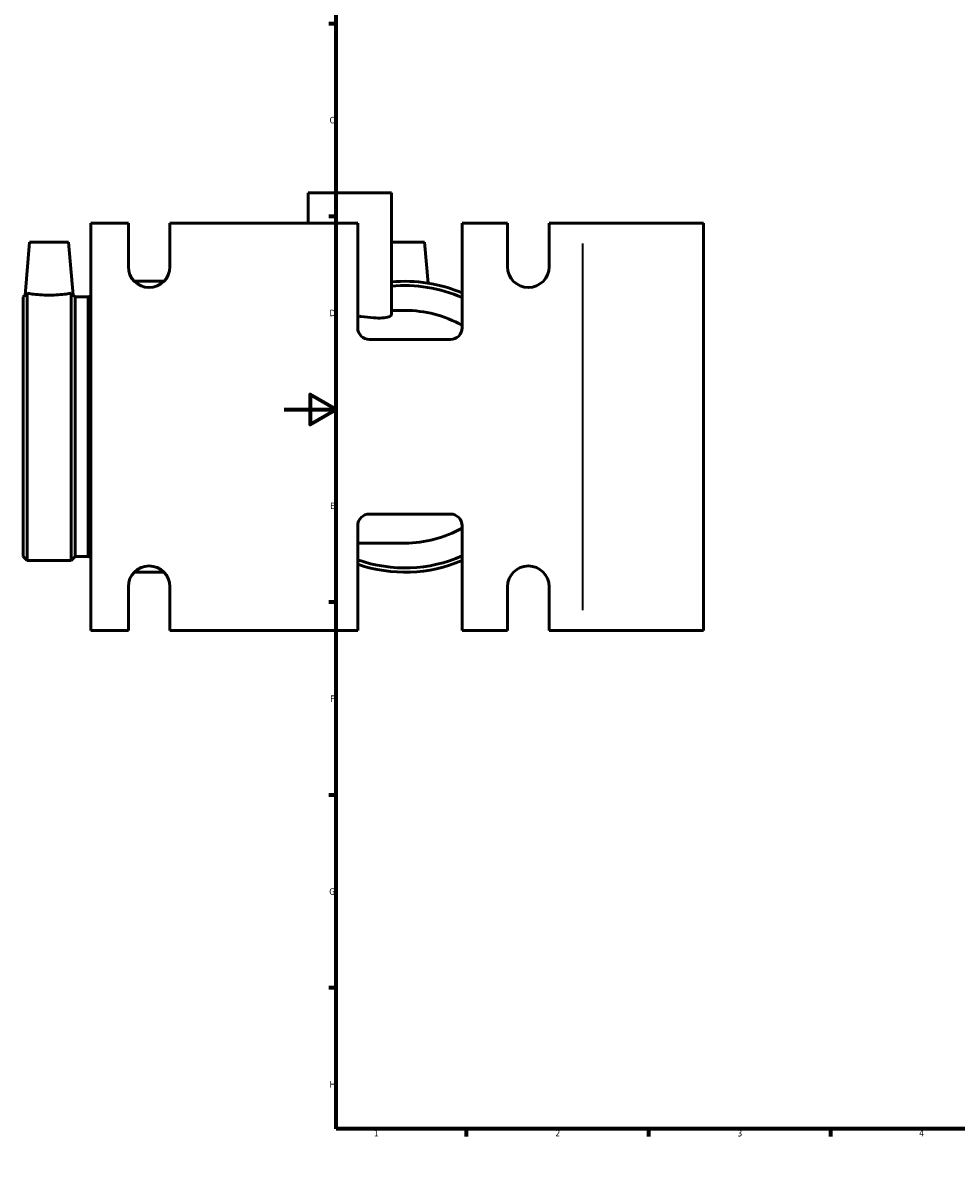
# Model space of a CAD drawing. Header units: millimetres. Extents: x -101 to 956, y -275 to 1167.
# Tile 1 of 8: x -101 to 259, y 0 to 446. Entities that reach past the tile are written whole.
import ezdxf

# ---------------------------------------------------------------- set-up
doc = ezdxf.new("R2010")
doc.units = ezdxf.units.MM
for name, color, linetype, lineweight in [('Border (ISO)', 7, 'Continuous', 70), ('Visible (ISO)', 7, 'Continuous', 50), ('Visible Narrow (ISO)', 7, 'Continuous', 35)]:
    doc.layers.add(name, color=color, linetype=linetype, lineweight=lineweight)
doc.styles.add('Note Text (ISO)', font='tahoma.ttf')

# ---------------------------------------------------------------- blocks, each defined once
blk = doc.blocks.new('Borders Default Border')
at = {"layer": 'Border (ISO)'}
for p, q in [((70.08, 574), (70.08, 576.9)), ((140.17, 574), (140.17, 576.9)), ((210.25, 574), (210.25, 576.9)), ((280.33, 574), (280.33, 576.9)), ((350.42, 574), (350.42, 576.9)), ((490.58, 574), (490.58, 576.9)), ((560.67, 574), (560.67, 576.9)), ((630.75, 574), (630.75, 576.9)), ((700.83, 574), (700.83, 576.9)), ((770.92, 574), (770.92, 576.9)), ((20, 519.75), (17.1, 519.75)), ((821, 519.75), (823.9, 519.75)), ((20, 445.5), (17.1, 445.5)), ((821, 445.5), (823.9, 445.5)), ((20, 371.25), (17.1, 371.25)), ((821, 371.25), (823.9, 371.25)), ((20, 222.75), (17.1, 222.75)), ((821, 222.75), (823.9, 222.75)), ((20, 148.5), (17.1, 148.5)), ((821, 148.5), (823.9, 148.5)), ((20, 74.25), (17.1, 74.25)), ((821, 74.25), (823.9, 74.25)), ((70.08, 20), (70.08, 17.1)), ((140.17, 20), (140.17, 17.1)), ((210.25, 20), (210.25, 17.1)), ((280.33, 20), (280.33, 17.1)), ((350.42, 20), (350.42, 17.1)), ((490.58, 20), (490.58, 17.1)), ((560.67, 20), (560.67, 17.1)), ((630.75, 20), (630.75, 17.1)), ((700.83, 20), (700.83, 17.1)), ((770.92, 20), (770.92, 17.1))]:
    blk.add_line(p, q, dxfattribs=at)
at = {"layer": 'Border (ISO)', "flags": 128}
for points in [[(420.5, 594), (420.5, 574), (414.73, 584), (426.27, 584), (420.5, 574)], [(20, 20), (20, 574), (821, 574), (821, 20), (20, 20)], [(0, 297), (20, 297), (10, 302.77), (10, 291.23), (20, 297)], [(841, 297), (821, 297), (831, 302.77), (831, 291.23), (821, 297)], [(420.5, 0), (420.5, 20), (414.73, 10), (426.27, 10), (420.5, 20)]]:
    blk.add_lwpolyline(points, dxfattribs=at)
at = {"layer": 'Border (ISO)', "color": 232, "true_color": 0xca0064, "char_height": 2.5, "attachment_point": 7, "style": 'Note Text (ISO)'}
for s, insert in [('1', (34.48, 574.4)), ('2', (104.37, 574.4)), ('3', (174.43, 574.35)), ('4', (244.42, 574.4)), ('5', (314.64, 574.35)), ('6', (384.66, 574.35)), ('7', (454.77, 574.4)), ('8', (524.81, 574.34)), ('9', (594.88, 574.35)), ('10', (664.29, 574.35)), ('11', (734.37, 574.4)), ('12', (804.46, 574.4)), ('A', (17.29, 555.62)), ('A', (821.59, 555.62)), ('B', (17.59, 481.38)), ('B', (821.89, 481.38)), ('C', (17.43, 407.08)), ('C', (821.73, 407.08)), ('D', (17.43, 332.88)), ('D', (821.73, 332.88)), ('E', (17.64, 258.63)), ('E', (821.94, 258.63)), ('F', (17.7, 184.38)), ('F', (822, 184.38)), ('G', (17.31, 110.08)), ('G', (821.61, 110.08)), ('H', (17.44, 35.88)), ('H', (821.74, 35.88)), ('1', (34.48, 17.1)), ('2', (104.37, 17.1)), ('3', (174.43, 17.05)), ('4', (244.42, 17.1)), ('5', (314.64, 17.05)), ('6', (384.66, 17.05)), ('7', (454.77, 17.1)), ('8', (524.81, 17.04)), ('9', (594.88, 17.05)), ('10', (664.29, 17.05)), ('11', (734.37, 17.1)), ('12', (804.46, 17.1))]:
    blk.add_mtext(s, dxfattribs=dict(at, insert=insert))

msp = doc.modelspace()

# ---------------------------------------------------------------- linework, layer by layer
at = {"layer": 'Visible (ISO)'}
for p, q in [((9.2531, 380.3274), (41.2531, 380.3274)), ((9.2531, 380.3274), (9.2531, 368.7274)), ((41.2531, 380.3274), (41.2531, 333.4695)), ((-74.4415, 368.7274), (-60.0415, 368.7274)), ((-74.4415, 368.7274), (-74.4415, 211.9274)), ((-60.0415, 351.9274), (-60.0415, 368.7274)), ((-44.0415, 368.7274), (-44.0415, 351.9274)), ((-44.0415, 368.7274), (28.2737, 368.7274)), ((28.2737, 328.4274), (28.2737, 368.7274)), ((68.469, 368.7274), (68.469, 328.4274)), ((68.469, 368.7274), (85.9585, 368.7274)), ((85.9585, 351.9274), (85.9585, 368.7274)), ((101.9585, 368.7274), (101.9585, 351.9274)), ((101.9585, 368.7274), (114.8085, 368.7274)), ((161.4585, 368.7274), (114.8085, 368.7274)), ((161.4585, 368.7274), (161.4585, 211.9274)), ((-98.0365, 361.3274), (-99.8122, 341.0311)), ((-98.0365, 361.3274), (-83.0365, 361.3274)), ((-83.0365, 361.3274), (-81.2608, 341.0311)), ((41.2531, 361.3274), (53.9585, 361.3274)), ((53.9585, 361.3274), (55.3328, 345.6198)), ((-57.7546, 346.3274), (-46.3283, 346.3274)), ((-100.5415, 340.3018), (-99.8122, 341.0311)), ((-100.5415, 240.353), (-100.5415, 340.3018)), ((-98.9959, 238.8074), (-98.9959, 341.7175)), ((-82.0771, 238.8074), (-82.0771, 341.7175)), ((-80.5315, 340.3018), (-81.2608, 341.0311)), ((-80.5315, 240.353), (-80.5315, 340.3018)), ((-80.5315, 340.3018), (-75.529, 340.3018)), ((-75.529, 340.3018), (-74.4415, 340.6976)), ((-75.529, 240.353), (-75.529, 340.3018)), ((46.4585, 335.1274), (41.2531, 335.1274)), ((63.969, 323.9274), (32.7737, 323.9274)), ((32.7737, 256.7274), (63.969, 256.7274)), ((28.2737, 211.9274), (28.2737, 252.2274)), ((68.469, 252.2274), (68.469, 211.9274)), ((28.2737, 245.5274), (46.4585, 245.5274)), ((-100.5415, 240.353), (-98.9959, 238.8074)), ((-98.9959, 238.8074), (-82.0771, 238.8074)), ((-80.5315, 240.353), (-82.0771, 238.8074)), ((-80.5315, 240.353), (-75.529, 240.353)), ((-75.529, 240.353), (-74.4415, 239.9572)), ((-57.7546, 234.3274), (-46.3283, 234.3274)), ((-60.0415, 211.9274), (-60.0415, 228.7274)), ((-44.0415, 228.7274), (-44.0415, 211.9274)), ((85.9585, 211.9274), (85.9585, 228.7274)), ((101.9585, 228.7274), (101.9585, 211.9274)), ((-60.0415, 211.9274), (-74.4415, 211.9274)), ((28.2737, 211.9274), (-44.0415, 211.9274)), ((85.9585, 211.9274), (68.469, 211.9274)), ((114.8085, 211.9274), (101.9585, 211.9274)), ((114.8085, 211.9274), (161.4585, 211.9274))]:
    msp.add_line(p, q, dxfattribs=at)
for centre, radius, start, end in [((-52.0415, 351.9274), 8, 180, 0), ((93.9585, 351.9274), 8, 180, 0), ((46.4585, 290.3274), 56, 66.85594, 95.333618), ((46.4585, 290.3274), 54.3598, 66.114908, 95.495037), ((46.4585, 290.3274), 44.8, 60.573581, 90), ((32.7737, 328.4274), 4.5, 180, 270), ((63.969, 328.4274), 4.5, 270, 0), ((32.7737, 252.2274), 4.5, 90, 180), ((63.969, 252.2274), 4.5, 0, 90), ((46.4585, 290.3274), 44.8, 270, 299.426419), ((-52.0415, 228.7274), 8, 0, 180), ((46.4585, 290.3274), 54.3598, 250.456251, 293.885092), ((46.4585, 290.3274), 56, 251.050875, 293.14406), ((93.9585, 228.7274), 8, 0, 180)]:
    msp.add_arc(centre, radius, start, end, dxfattribs=at)
for points, knots in [([(-98.9959, 341.7175), (-99.11, 341.6203), (-99.2144, 341.5319), (-99.6388, 341.174), (-99.8122, 341.0311), (-99.8122, 341.0311)], [1.54307237, 1.54307237, 1.54307237, 1.54307237, 1.623899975, 1.623899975, 1.913112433, 1.913112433, 1.913112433, 1.913112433]), ([(-82.0771, 341.7175), (-82.5428, 341.6396), (-83.227, 341.5319), (-84.827, 341.3244), (-85.8609, 341.211), (-88.1334, 341.0501), (-89.3723, 341.0051), (-91.7006, 341.0051), (-92.9395, 341.0501), (-95.212, 341.211), (-96.2459, 341.3244), (-97.8459, 341.5319), (-98.5301, 341.6396), (-98.9959, 341.7175)], [1.75611133, 1.75611133, 1.75611133, 1.75611133, 2.09288667, 2.09288667, 2.44214323, 2.44214323, 2.79139979, 2.79139979, 3.14065636, 3.14065636, 3.48991292, 3.48991292, 3.82668826, 3.82668826, 3.82668826, 3.82668826]), ([(-81.2608, 341.0311), (-81.2608, 341.0311), (-81.4341, 341.174), (-81.8585, 341.5319), (-81.9629, 341.6203), (-82.0771, 341.7175)], [1.913112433, 1.913112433, 1.913112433, 1.913112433, 2.202324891, 2.202324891, 2.283152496, 2.283152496, 2.283152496, 2.283152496]), ([(41.2531, 333.4695), (41.2531, 333.1395), (40.8979, 332.8265), (39.5979, 332.3941), (38.7566, 332.2561), (36.7447, 332.1509), (35.6311, 332.1685), (32.9063, 332.3499), (31.2684, 332.5395), (29.1238, 332.8471), (28.7001, 332.9106), (28.2738, 332.9764)], [-3.98721026, -3.98721026, -3.98721026, -3.98721026, -3.39408084, -3.39408084, -2.88824543, -2.88824543, -2.43334664, -2.43334664, -1.89110921, -1.89110921, -1.75905349, -1.75905349, -1.75905349, -1.75905349])]:
    msp.add_open_spline(points, degree=3, knots=knots, dxfattribs=at)
at = {"layer": 'Visible Narrow (ISO)'}
msp.add_line((114.8085, 360.8874), (114.8085, 219.7674), dxfattribs=at)

# ---------------------------------------------------------------- block references
msp.add_blockref('Borders Default Border', (0, 0))

doc.saveas('drawing.dxf')
